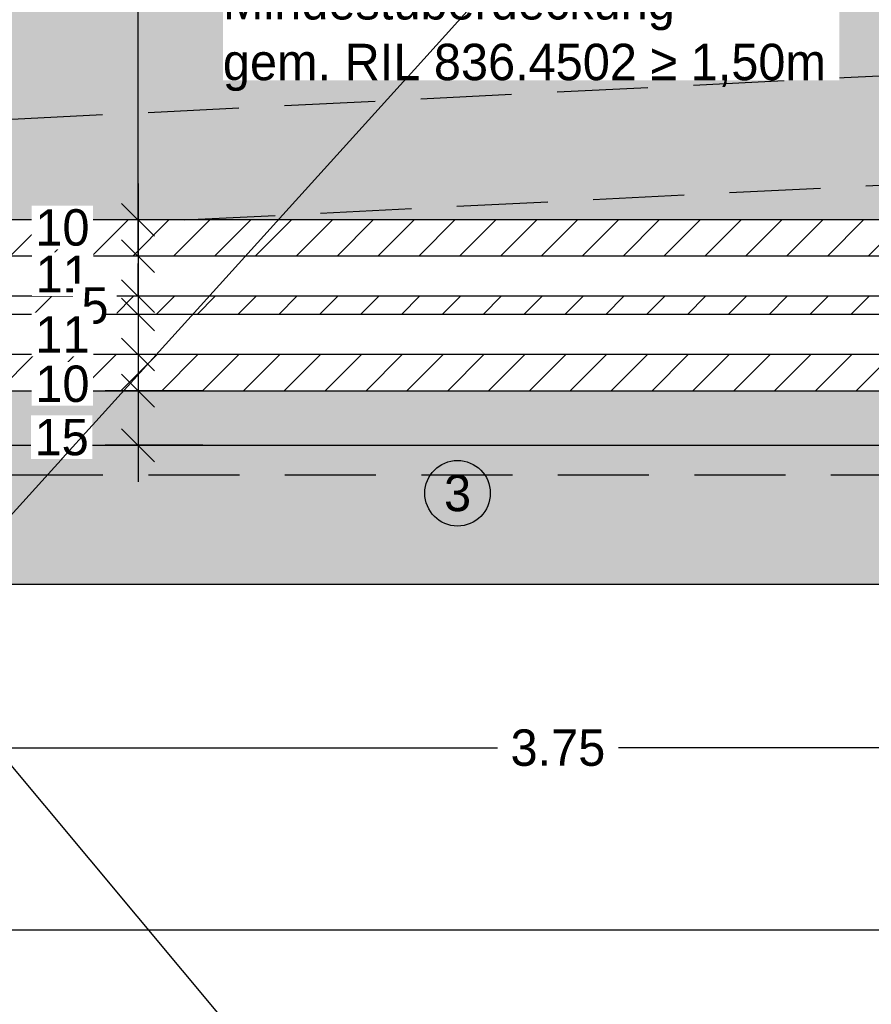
# Model space of a CAD drawing. Header units: metres. Extents: x -8 to 484, y -254 to 116.
# Tile 130 of 172: x 424.36 to 426.7, y 33.75 to 36.46. Entities that reach past the tile are written whole.
import ezdxf

# ---------------------------------------------------------------- set-up
doc = ezdxf.new("R2010")
doc.units = ezdxf.units.M
doc.linetypes.add('STRICHLINIE', pattern=[0.75, 0.5, -0.25])
doc.layers.add('GTU_A_Hilfslayer', color=3, linetype='Continuous', plot=False)
for name, color, linetype in [('GTU_P', 1, 'Continuous'), ('GTU_P_Baugrube', 11, 'Continuous'), ('GTU_P_Baugrube_Bemaßung', 11, 'Continuous'), ('GTU_P_Bemaßung', 1, 'Continuous'), ('GTU_P_Beschriftung', 1, 'Continuous')]:
    doc.layers.add(name, color=color, linetype=linetype)
doc.styles.add('PROVI', font='PROVI.SHX')
doc.dimstyles.new('1zu50', dxfattribs={"dimscale": 0.5, "dimtxt": 0.2, "dimasz": 0.18, "dimexe": 0.18, "dimexo": 0.02, "dimgap": 0.09, "dimtad": 0, "dimtih": 1, "dimtoh": 1, "dimzin": 4, "dimdsep": 46, "dimtxsty": 'PROVI', "dimblk1": 'OBLIQUE', "dimblk2": 'OBLIQUE', "dimsah": 1, "dimcen": 0.3, "dimdle": 0.2, "dimclrd": 256, "dimclre": 256, "dimclrt": 256, "dimadec": 0, "dimazin": 0, "dimtfac": 1, "dimtdec": 4, "dimtofl": 0, "dimtmove": 2, "dimatfit": 3, "dimldrblk": 'NONE', "dimfxl": 0.4, "dimfxlon": 1, "dimtfill": 1, "dimtfillclr": 256, "dimtolj": 1, "dimtzin": 0, "dimlwd": -1, "dimlwe": -1, "dimarcsym": 0})
doc.dimstyles.new('1zu50 (cm)', dxfattribs={"dimscale": 0.5, "dimtxt": 0.2, "dimasz": 0.18, "dimexe": 0.18, "dimexo": 0.02, "dimgap": 0.09, "dimtad": 0, "dimtih": 1, "dimtoh": 1, "dimdec": 0, "dimlfac": 100, "dimzin": 4, "dimdsep": 46, "dimtxsty": 'PROVI', "dimblk1": 'OBLIQUE', "dimblk2": 'OBLIQUE', "dimsah": 1, "dimcen": 0.3, "dimdle": 0.2, "dimclrd": 256, "dimclre": 256, "dimclrt": 256, "dimadec": 0, "dimazin": 0, "dimtfac": 1, "dimtdec": 4, "dimtofl": 0, "dimtmove": 2, "dimatfit": 3, "dimldrblk": 'NONE', "dimfxl": 0.4, "dimfxlon": 1, "dimtfill": 1, "dimtfillclr": 256, "dimtolj": 1, "dimtzin": 0, "dimlwd": -1, "dimlwe": -1, "dimarcsym": 0})

# ---------------------------------------------------------------- blocks, each defined once
blk = doc.blocks.new('_OBLIQUE')
at = {"color": 0, "linetype": 'ByBlock'}
blk.add_line((-0.5, -0.5), (0.5, 0.5), dxfattribs=at)
blk = doc.blocks.new('*D229')
at = {"layer": 'Defpoints', "color": 0, "linetype": 'Continuous'}
for p in [(416.2426, 34.9079), (449.6825, 34.9079), (449.6825, 33.4579)]:
    blk.add_point(p, dxfattribs=at)
at = {"layer": 'GTU_P_Baugrube_Bemaßung', "linetype": 'Continuous'}
for p, q in [((416.2426, 33.6579), (416.2426, 33.3679)), ((449.6825, 33.6579), (449.6825, 33.3679)), ((416.1426, 33.4579), (432.7485, 33.4579)), ((449.7825, 33.4579), (433.1765, 33.4579))]:
    blk.add_line(p, q, dxfattribs=at)
at = {"layer": 'GTU_P_Baugrube_Bemaßung', "linetype": 'Continuous', "xscale": 0.09, "yscale": 0.09, "zscale": 0.09, "rotation": 180}
blk.add_blockref('_OBLIQUE', (416.2426, 33.4579), dxfattribs=at)
at = {"layer": 'GTU_P_Baugrube_Bemaßung', "linetype": 'Continuous', "xscale": 0.09, "yscale": 0.09, "zscale": 0.09}
blk.add_blockref('_OBLIQUE', (449.6825, 33.4579), dxfattribs=at)
at = {"layer": 'GTU_P_Baugrube_Bemaßung', "linetype": 'Continuous', "insert": (432.9625, 33.4579), "char_height": 0.1, "attachment_point": 5, "style": 'PROVI', "bg_fill": 3, "box_fill_scale": 1.1, "bg_fill_color": 256, "bg_fill_true_color": 13158600, "bg_fill_transparency": 0}
blk.add_mtext('\\A1;33.44', dxfattribs=at)
blk = doc.blocks.new('_None')
blk = doc.blocks.new('*D289')
at = {"layer": 'Defpoints', "color": 0, "linetype": 'Continuous'}
for p in [(425.073, 37.408), (424.689, 35.908), (424.9521, 35.908)]:
    blk.add_point(p, dxfattribs=at)
at = {"layer": 'GTU_P_Bemaßung', "linetype": 'Continuous'}
for p, q in [((424.689, 37.508), (424.689, 36.7553)), ((424.889, 37.408), (424.599, 37.408)), ((424.689, 35.808), (424.689, 36.5607)), ((424.889, 35.908), (424.599, 35.908))]:
    blk.add_line(p, q, dxfattribs=at)
at = {"layer": 'GTU_P_Bemaßung', "linetype": 'Continuous', "xscale": 0.09, "yscale": 0.09, "zscale": 0.09}
for p, rotation in [((424.689, 37.408), 90), ((424.689, 35.908), 270)]:
    blk.add_blockref('_OBLIQUE', p, dxfattribs=dict(at, rotation=rotation))
at = {"layer": 'GTU_P_Bemaßung', "linetype": 'Continuous', "insert": (424.689, 36.658), "char_height": 0.1, "attachment_point": 5, "style": 'PROVI', "bg_fill": 3, "box_fill_scale": 1.1, "bg_fill_color": 256, "bg_fill_true_color": 13158600, "bg_fill_transparency": 0}
blk.add_mtext('\\A1;1.50', dxfattribs=at)
blk = doc.blocks.new('*D290')
at = {"layer": 'Defpoints', "color": 0, "linetype": 'Continuous'}
for p in [(424.8769, 35.908), (424.689, 35.8084), (424.8769, 35.8084)]:
    blk.add_point(p, dxfattribs=at)
at = {"layer": 'GTU_P_Bemaßung', "linetype": 'Continuous'}
for p, q in [((424.689, 36.008), (424.689, 35.7084)), ((424.8669, 35.908), (424.599, 35.908)), ((424.8669, 35.8084), (424.599, 35.8084))]:
    blk.add_line(p, q, dxfattribs=at)
at = {"layer": 'GTU_P_Bemaßung', "linetype": 'Continuous', "xscale": 0.09, "yscale": 0.09, "zscale": 0.09}
for p, rotation in [((424.689, 35.908), 90), ((424.689, 35.8084), 270)]:
    blk.add_blockref('_OBLIQUE', p, dxfattribs=dict(at, rotation=rotation))
at = {"layer": 'GTU_P_Bemaßung', "linetype": 'Continuous', "insert": (424.4813, 35.8867), "char_height": 0.1, "attachment_point": 5, "style": 'PROVI', "bg_fill": 3, "box_fill_scale": 1.1, "bg_fill_color": 256, "bg_fill_true_color": 13158600, "bg_fill_transparency": 0}
blk.add_mtext('\\A1;10', dxfattribs=at)
blk = doc.blocks.new('*D291')
at = {"layer": 'Defpoints', "color": 0, "linetype": 'Continuous'}
for p in [(424.8769, 35.8084), (424.689, 35.6984), (424.8769, 35.6984)]:
    blk.add_point(p, dxfattribs=at)
at = {"layer": 'GTU_P_Bemaßung', "linetype": 'Continuous'}
for p, q in [((424.689, 35.9084), (424.689, 35.5984)), ((424.8669, 35.8084), (424.599, 35.8084)), ((424.8669, 35.6984), (424.599, 35.6984))]:
    blk.add_line(p, q, dxfattribs=at)
at = {"layer": 'GTU_P_Bemaßung', "linetype": 'Continuous', "xscale": 0.09, "yscale": 0.09, "zscale": 0.09}
for p, rotation in [((424.689, 35.8084), 90), ((424.689, 35.6984), 270)]:
    blk.add_blockref('_OBLIQUE', p, dxfattribs=dict(at, rotation=rotation))
at = {"layer": 'GTU_P_Bemaßung', "linetype": 'Continuous', "insert": (424.4819, 35.7594), "char_height": 0.1, "attachment_point": 5, "style": 'PROVI', "bg_fill": 3, "box_fill_scale": 1.1, "bg_fill_color": 256, "bg_fill_true_color": 13158600, "bg_fill_transparency": 0}
blk.add_mtext('\\A1;11', dxfattribs=at)
blk = doc.blocks.new('*D292')
at = {"layer": 'Defpoints', "color": 0, "linetype": 'Continuous'}
for p in [(424.8769, 35.6984), (424.689, 35.6484), (424.8769, 35.6484)]:
    blk.add_point(p, dxfattribs=at)
at = {"layer": 'GTU_P_Bemaßung', "linetype": 'Continuous'}
for p, q in [((424.689, 35.6984), (424.689, 35.7884)), ((424.8669, 35.6984), (424.599, 35.6984)), ((424.8669, 35.6484), (424.599, 35.6484)), ((424.689, 35.6484), (424.689, 35.5584))]:
    blk.add_line(p, q, dxfattribs=at)
at = {"layer": 'GTU_P_Bemaßung', "linetype": 'Continuous', "xscale": 0.09, "yscale": 0.09, "zscale": 0.09}
for p, rotation in [((424.689, 35.6984), 270), ((424.689, 35.6484), 90)]:
    blk.add_blockref('_OBLIQUE', p, dxfattribs=dict(at, rotation=rotation))
at = {"layer": 'GTU_P_Bemaßung', "linetype": 'Continuous', "insert": (424.5707, 35.6725), "char_height": 0.1, "attachment_point": 5, "style": 'PROVI', "bg_fill": 3, "box_fill_scale": 1.1, "bg_fill_color": 256, "bg_fill_true_color": 13158600, "bg_fill_transparency": 0}
blk.add_mtext('\\A1;5', dxfattribs=at)
blk = doc.blocks.new('*D293')
at = {"layer": 'Defpoints', "color": 0, "linetype": 'Continuous'}
for p in [(424.8769, 35.6484), (424.689, 35.5386), (424.8769, 35.5386)]:
    blk.add_point(p, dxfattribs=at)
at = {"layer": 'GTU_P_Bemaßung', "linetype": 'Continuous'}
for p, q in [((424.689, 35.7484), (424.689, 35.4386)), ((424.8669, 35.6484), (424.599, 35.6484)), ((424.8669, 35.5386), (424.599, 35.5386))]:
    blk.add_line(p, q, dxfattribs=at)
at = {"layer": 'GTU_P_Bemaßung', "linetype": 'Continuous', "xscale": 0.09, "yscale": 0.09, "zscale": 0.09}
for p, rotation in [((424.689, 35.6484), 90), ((424.689, 35.5386), 270)]:
    blk.add_blockref('_OBLIQUE', p, dxfattribs=dict(at, rotation=rotation))
at = {"layer": 'GTU_P_Bemaßung', "linetype": 'Continuous', "insert": (424.4815, 35.5935), "char_height": 0.1, "attachment_point": 5, "style": 'PROVI', "bg_fill": 3, "box_fill_scale": 1.1, "bg_fill_color": 256, "bg_fill_true_color": 13158600, "bg_fill_transparency": 0}
blk.add_mtext('\\A1;11', dxfattribs=at)
blk = doc.blocks.new('*D294')
at = {"layer": 'Defpoints', "color": 0, "linetype": 'Continuous'}
for p in [(424.8769, 35.5386), (424.689, 35.439), (424.8769, 35.439)]:
    blk.add_point(p, dxfattribs=at)
at = {"layer": 'GTU_P_Bemaßung', "linetype": 'Continuous'}
for p, q in [((424.689, 35.6386), (424.689, 35.339)), ((424.8669, 35.5386), (424.599, 35.5386)), ((424.8669, 35.439), (424.599, 35.439))]:
    blk.add_line(p, q, dxfattribs=at)
at = {"layer": 'GTU_P_Bemaßung', "linetype": 'Continuous', "xscale": 0.09, "yscale": 0.09, "zscale": 0.09}
for p, rotation in [((424.689, 35.5386), 90), ((424.689, 35.439), 270)]:
    blk.add_blockref('_OBLIQUE', p, dxfattribs=dict(at, rotation=rotation))
at = {"layer": 'GTU_P_Bemaßung', "linetype": 'Continuous', "insert": (424.4813, 35.4574), "char_height": 0.1, "attachment_point": 5, "style": 'PROVI', "bg_fill": 3, "box_fill_scale": 1.1, "bg_fill_color": 256, "bg_fill_true_color": 13158600, "bg_fill_transparency": 0}
blk.add_mtext('\\A1;10', dxfattribs=at)
blk = doc.blocks.new('*D295')
at = {"layer": 'Defpoints', "color": 0, "linetype": 'Continuous'}
for p in [(424.8769, 35.439), (424.689, 35.289), (424.8769, 35.289)]:
    blk.add_point(p, dxfattribs=at)
at = {"layer": 'GTU_P_Bemaßung', "linetype": 'Continuous'}
for p, q in [((424.689, 35.539), (424.689, 35.189)), ((424.8669, 35.439), (424.599, 35.439)), ((424.8669, 35.289), (424.599, 35.289))]:
    blk.add_line(p, q, dxfattribs=at)
at = {"layer": 'GTU_P_Bemaßung', "linetype": 'Continuous', "xscale": 0.09, "yscale": 0.09, "zscale": 0.09}
for p, rotation in [((424.689, 35.439), 90), ((424.689, 35.289), 270)]:
    blk.add_blockref('_OBLIQUE', p, dxfattribs=dict(at, rotation=rotation))
at = {"layer": 'GTU_P_Bemaßung', "linetype": 'Continuous', "insert": (424.4792, 35.3109), "char_height": 0.1, "attachment_point": 5, "style": 'PROVI', "bg_fill": 3, "box_fill_scale": 1.1, "bg_fill_color": 256, "bg_fill_true_color": 13158600, "bg_fill_transparency": 0}
blk.add_mtext('\\A1;15', dxfattribs=at)
blk = doc.blocks.new('*D326')
at = {"layer": 'Defpoints', "color": 0, "linetype": 'Continuous'}
for p in [(423.9675, 35.439), (427.7175, 35.439), (427.7175, 34.4579)]:
    blk.add_point(p, dxfattribs=at)
at = {"layer": 'GTU_P_Bemaßung', "linetype": 'Continuous'}
for p, q in [((423.9675, 34.6579), (423.9675, 34.3679)), ((427.7175, 34.6579), (427.7175, 34.3679)), ((423.8675, 34.4579), (425.6762, 34.4579)), ((427.8175, 34.4579), (426.0087, 34.4579))]:
    blk.add_line(p, q, dxfattribs=at)
at = {"layer": 'GTU_P_Bemaßung', "linetype": 'Continuous', "xscale": 0.09, "yscale": 0.09, "zscale": 0.09, "rotation": 180}
blk.add_blockref('_OBLIQUE', (423.9675, 34.4579), dxfattribs=at)
at = {"layer": 'GTU_P_Bemaßung', "linetype": 'Continuous', "xscale": 0.09, "yscale": 0.09, "zscale": 0.09}
blk.add_blockref('_OBLIQUE', (427.7175, 34.4579), dxfattribs=at)
at = {"layer": 'GTU_P_Bemaßung', "linetype": 'Continuous', "insert": (425.8425, 34.4579), "char_height": 0.1, "attachment_point": 5, "style": 'PROVI', "bg_fill": 3, "box_fill_scale": 1.1, "bg_fill_color": 256, "bg_fill_true_color": 13158600, "bg_fill_transparency": 0}
blk.add_mtext('\\A1;3.75', dxfattribs=at)
blk = doc.blocks.new('*D335')
at = {"layer": 'Defpoints', "color": 0, "linetype": 'Continuous'}
for p in [(417.8427, 35.439), (448.0825, 35.439), (448.0825, 33.9579)]:
    blk.add_point(p, dxfattribs=at)
at = {"layer": 'GTU_P_Bemaßung', "linetype": 'Continuous'}
for p, q in [((417.8427, 34.1579), (417.8427, 33.8679)), ((448.0825, 34.1579), (448.0825, 33.8679)), ((417.7427, 33.9579), (432.7536, 33.9579)), ((448.1825, 33.9579), (433.1716, 33.9579))]:
    blk.add_line(p, q, dxfattribs=at)
at = {"layer": 'GTU_P_Bemaßung', "linetype": 'Continuous', "xscale": 0.09, "yscale": 0.09, "zscale": 0.09, "rotation": 180}
blk.add_blockref('_OBLIQUE', (417.8427, 33.9579), dxfattribs=at)
at = {"layer": 'GTU_P_Bemaßung', "linetype": 'Continuous', "xscale": 0.09, "yscale": 0.09, "zscale": 0.09}
blk.add_blockref('_OBLIQUE', (448.0825, 33.9579), dxfattribs=at)
at = {"layer": 'GTU_P_Bemaßung', "linetype": 'Continuous', "insert": (432.9626, 33.9579), "char_height": 0.1, "attachment_point": 5, "style": 'PROVI', "bg_fill": 3, "box_fill_scale": 1.1, "bg_fill_color": 256, "bg_fill_true_color": 13158600, "bg_fill_transparency": 0}
blk.add_mtext('\\A1;30.24', dxfattribs=at)

msp = doc.modelspace()

# ---------------------------------------------------------------- hatches: boundary and pattern name
at = {"layer": 'GTU_P'}
h = msp.add_hatch(dxfattribs=at)
h.set_pattern_fill('ANSI31', color=256, scale=0.025, style=0)
h.set_pattern_definition([(45, (409.112635, -188.20753), (-0.0561266, 0.0561266), [])])
h.paths.add_polyline_path([(417.8427, 35.439), (422.9675, 35.439), (422.9675, 35.5386), (417.8427, 35.5386)])
h.paths.add_polyline_path([(448.0825, 35.439), (448.0825, 35.5386), (442.7425, 35.5386), (442.7425, 35.439)])
h.paths.add_polyline_path([(438.1425, 35.5386), (438.1425, 35.439), (441.7425, 35.439), (441.7425, 35.5386)])
h.paths.add_polyline_path([(433.4425, 35.5386), (433.4425, 35.439), (437.1425, 35.439), (437.1425, 35.5386)])
h.paths.add_polyline_path([(428.7175, 35.5386), (428.7175, 35.439), (432.4425, 35.439), (432.4425, 35.5386)])
h.paths.add_polyline_path([(423.9675, 35.5386), (423.9675, 35.439), (427.7175, 35.439), (427.7175, 35.5386)])
h.paths.add_polyline_path([(417.8427, 35.6984), (417.8427, 35.6484), (422.9675, 35.6484), (422.9675, 35.6984)])
h.paths.add_polyline_path([(448.0825, 35.6484), (448.0825, 35.6984), (442.7425, 35.6984), (442.7425, 35.6484)])
h.paths.add_polyline_path([(438.1425, 35.6984), (438.1425, 35.6484), (441.7425, 35.6484), (441.7425, 35.6984)])
h.paths.add_polyline_path([(433.4425, 35.6984), (433.4425, 35.6484), (437.1675, 35.6484), (437.1675, 35.6984)])
h.paths.add_polyline_path([(428.7175, 35.6984), (428.7175, 35.6484), (432.4425, 35.6484), (432.4425, 35.6984)])
h.paths.add_polyline_path([(423.9675, 35.6984), (423.9675, 35.6484), (427.7175, 35.6484), (427.7175, 35.6984)])
h.paths.add_polyline_path([(417.8427, 35.8084), (422.9675, 35.8084), (422.9675, 35.908), (417.8427, 35.908)])
h.paths.add_polyline_path([(448.0825, 35.8084), (448.0825, 35.908), (442.7425, 35.908), (442.7425, 35.8084)])
h.paths.add_polyline_path([(438.1425, 35.908), (438.1425, 35.8084), (441.7425, 35.8084), (441.7425, 35.908)])
h.paths.add_polyline_path([(433.4425, 35.908), (433.4425, 35.8084), (437.1425, 35.8084), (437.1425, 35.908)])
h.paths.add_polyline_path([(428.7175, 35.908), (428.7175, 35.8084), (432.4425, 35.8084), (432.4425, 35.908)])
h.paths.add_polyline_path([(423.9675, 35.908), (423.9675, 35.8084), (427.7175, 35.8084), (427.7175, 35.908)])
h = msp.add_hatch(dxfattribs=at)
h.set_pattern_fill('SCREED', color=256, scale=0.02, angle=45, style=0)
h.set_pattern_definition([(45, (416.09245, -6.71526), (0.5388154, 0.8980256), [-0.127, 0, -0.381, 0]), (45, (416.08347, -6.70627), (0.5388154, 0.8980256), [-0.0508, 0, -0.1778, 0, -0.09144, 0, -0.381, 0]), (45, (416.0745, -6.6973), (0.5388154, 0.8980256), [-0.0254, 0, -0.127, 0, -0.127, 0, -0.2794, 0, -0.09144, 0]), (45, (416.06551, -6.68831), (0.5388154, 0.8980256), [-0.09144, 0, -0.4064, 0]), (45, (416.05653, -6.67933), (0.5388154, 0.8980256), [-0.3048, 0, -0.3048, 0]), (45, (416.04755, -6.67035), (0.5388154, 0.8980256), [-0.4318, 0]), (45, (416.03857, -6.66137), (0.5388154, 0.8980256), [-0.127, 0, -0.5588, 0]), (45, (416.0296, -6.6524), (0.5388154, 0.8980256), [-0.1778, 0, -0.1016, 0]), (45, (416.0206, -6.64341), (0.5388154, 0.8980256), [-0.254, 0]), (45, (416.00265, -6.62545), (0.5388154, 0.8980256), [-0.03556, 0, -0.381, 0, -0.2286, 0]), (45, (415.99367, -6.61647), (0.5388154, 0.8980256), [-0.0508, 0, -0.00508, 0, -0.127, 0]), (45, (415.9847, -6.6075), (0.5388154, 0.8980256), [-0.0254, 0, -0.3302, 0, -0.381, 0]), (45, (415.9757, -6.5985), (0.5388154, 0.8980256), [-0.254, 0]), (45, (415.96673, -6.58953), (0.5388154, 0.8980256), [-0.127, 0, -0.5334, 0]), (45, (415.94877, -6.57157), (0.5388154, 0.8980256), [-0.6096, 0]), (45, (415.9398, -6.5626), (0.5388154, 0.8980256), [-0.127, 0, -0.01016, 0, -0.1778, 0]), (45, (415.9308, -6.5536), (0.5388154, 0.8980256), [-0.03556, 0, -0.254, 0, -0.1016, 0, -0.1778, 0, -0.2032, 0]), (45, (415.92183, -6.54463), (0.5388154, 0.8980256), [-0.0762, 0, -0.1016, 0, -0.254, 0, -0.01016, 0, -0.127, 0]), (45, (415.91285, -6.53565), (0.5388154, 0.8980256), [-0.254, 0])])
h.paths.add_polyline_path([(417.8427, 35.439), (417.8427, 35.289), (422.9675, 35.289), (422.9675, 35.439)])
h.paths.add_polyline_path([(448.0825, 35.289), (448.0825, 35.439), (442.7425, 35.439), (442.7425, 35.289)])
h.paths.add_polyline_path([(438.1425, 35.439), (438.1425, 35.289), (441.7425, 35.289), (441.7425, 35.439)])
h.paths.add_polyline_path([(433.4425, 35.439), (433.4425, 35.289), (437.1425, 35.289), (437.1425, 35.439)])
h.paths.add_polyline_path([(428.7175, 35.439), (428.7175, 35.289), (432.4425, 35.289), (432.4425, 35.439)])
h.paths.add_polyline_path([(423.9675, 35.439), (423.9675, 35.289), (427.7175, 35.289), (427.7175, 35.439)])
at = {"layer": 'GTU_P_Baugrube', "linetype": 'Continuous', "transparency": 33554687}
h = msp.add_hatch(dxfattribs=at)
h.set_pattern_fill('DOTS2', color=256, scale=0.02, style=0)
h.set_pattern_definition([(0, (414.11295, -6.7051), (0, 0.508), [0, -0.508]), (0, (414.2755, -6.69494), (0, 0.508), [0, -0.508]), (0, (414.1841, -6.5832), (0, 0.508), [0, -0.508]), (0, (414.29583, -6.5019), (0, 0.508), [0, -0.508]), (0, (414.16375, -6.4714), (0, 0.508), [0, -0.508]), (0, (414.2044, -6.3495), (0, 0.508), [0, -0.508]), (0, (414.1333, -6.25806), (0, 0.508), [0, -0.508]), (0, (414.29583, -6.2682), (0, 0.508), [0, -0.508]), (0, (414.41775, -6.2479), (0, 0.508), [0, -0.508]), (0, (414.4787, -6.3698), (0, 0.508), [0, -0.508]), (0, (414.5803, -6.38), (0, 0.508), [0, -0.508]), (0, (414.5803, -6.56286), (0, 0.508), [0, -0.508]), (0, (414.4889, -6.6238), (0, 0.508), [0, -0.508]), (0, (414.34663, -6.59334), (0, 0.508), [0, -0.508]), (0, (414.4381, -6.5019), (0, 0.508), [0, -0.508]), (0, (414.34663, -6.41046), (0, 0.508), [0, -0.508]), (0, (414.56, -6.69494), (0, 0.508), [0, -0.508])])
h.paths.add_polyline_path([(416.8426, 35.2079), (416.2426, 35.2079), (416.2426, 34.9079), (441.5925, 34.9079), (441.5925, 35.1079), (441.7425, 35.1079), (441.7425, 35.2079), (438.1425, 35.2079), (438.1425, 35.1579), (438.2924, 35.1579), (438.2924, 34.9579), (436.9925, 34.9579), (436.9925, 35.1579), (437.1425, 35.1579), (437.1425, 35.2079), (433.4425, 35.2079), (433.4425, 35.1579), (433.5924, 35.1579), (433.5924, 34.9579), (432.2925, 34.9579), (432.2925, 35.1579), (432.4425, 35.1579), (432.4425, 35.2079), (428.7175, 35.2079), (428.7175, 35.1579), (428.8674, 35.1579), (428.8674, 34.9579), (427.5675, 34.9579), (427.5675, 35.1579), (427.7175, 35.1579), (427.7175, 35.2079), (423.9675, 35.2079), (423.9675, 35.2079), (423.9675, 35.1579), (424.1175, 35.1579), (424.1175, 34.9579), (422.8175, 34.9579), (422.8175, 35.1579), (422.9675, 35.1579), (422.9675, 35.2079), (417.8426, 35.2079), (417.8426, 35.1579), (417.9926, 35.1579), (417.9926, 34.9579), (416.6927, 34.9579), (416.6927, 35.1579), (416.8426, 35.1579)])
h.paths.add_polyline_path([(416.2426, 35.2079), (416.8426, 35.2079), (416.8426, 35.2579), (416.8426, 35.5079), (416.2426, 35.5079)])
h.paths.add_polyline_path([(416.2426, 35.5079), (416.8426, 35.5079), (416.8426, 35.6579), (416.8426, 35.8079), (416.2426, 35.8079)])
h.paths.add_polyline_path([(416.2426, 35.8079), (416.8426, 35.8079), (416.8426, 36.0579), (416.8426, 36.1079), (416.2426, 36.1079)])
h.paths.add_polyline_path([(416.8426, 36.4079), (416.2426, 36.4079), (416.2426, 36.1079), (416.8426, 36.1079)])
h.paths.add_polyline_path([(416.8426, 36.458), (416.8426, 36.7079), (416.2426, 36.7079), (416.2426, 36.4079), (416.8426, 36.4079), (416.8426, 36.4579)])
h.paths.add_polyline_path([(416.8426, 37.0079), (416.2426, 37.0079), (416.2426, 36.7079), (416.8426, 36.7079), (416.8426, 36.858)])
h.paths.add_polyline_path([(416.8426, 37.3079), (416.2426, 37.3079), (416.2426, 37.0079), (416.8426, 37.0079), (416.8426, 37.258)])
h.paths.add_polyline_path([(416.2426, 37.3079), (416.8426, 37.3079), (416.8426, 37.333), (416.8426, 37.408), (416.2426, 37.408)])
h.paths.add_polyline_path([(417.8426, 37.408), (417.8426, 37.333), (417.8426, 37.2987), (419.3723, 37.3752), (419.4215, 37.408)])
h.paths.add_polyline_path([(417.8426, 37.258), (417.8426, 36.9983), (418.8852, 37.0505), (419.3723, 37.3752), (417.8426, 37.2987)])
h.paths.add_polyline_path([(417.8426, 36.858), (417.8426, 36.698), (418.3981, 36.7257), (418.8852, 37.0505), (417.8426, 36.9983)])
h.paths.add_polyline_path([(417.8426, 36.4579), (417.8426, 36.3976), (422.9675, 36.6538), (422.9675, 36.858), (422.9675, 36.9542), (418.3981, 36.7257), (417.8426, 36.698), (417.8426, 36.458)])
h.paths.add_polyline_path([(422.9675, 36.458), (422.9675, 36.6538), (417.8426, 36.3976), (417.8426, 36.0972), (422.9675, 36.3534), (422.9675, 36.4579)])
h.paths.add_polyline_path([(422.9675, 36.0579), (422.9675, 36.3534), (417.8426, 36.0972), (417.8426, 36.0579), (417.8426, 35.908), (417.8427, 35.908), (420.066, 35.908), (422.9675, 36.0531), (422.9675, 36.0531), (422.9675, 36.0579)])
h.paths.add_polyline_path([(422.9675, 36.0531), (420.066, 35.908), (422.9675, 35.908), (422.9675, 35.908), (422.9675, 36.0531)])
h.paths.add_polyline_path([(423.9675, 36.0579), (423.9675, 35.908), (424.8159, 35.908), (427.7175, 36.0531), (427.7175, 36.0531), (427.7175, 36.0579), (427.7175, 36.0579), (427.7175, 36.3534), (423.9675, 36.1659), (423.9675, 36.0579)])
h.paths.add_polyline_path([(423.9675, 36.4579), (423.9675, 36.1659), (427.7175, 36.3534), (427.7175, 36.4579), (427.7175, 36.458), (427.7175, 36.6538), (423.9675, 36.4663), (423.9675, 36.458)])
h.paths.add_polyline_path([(427.7175, 36.858), (427.7175, 36.9542), (423.9675, 36.7667), (423.9675, 36.4663), (427.7175, 36.6538)])
h.paths.add_polyline_path([(427.7175, 36.0531), (424.8159, 35.908), (427.7175, 35.908), (427.7175, 35.9079), (427.7175, 36.0531)])
h.paths.add_polyline_path([(428.7175, 36.0579), (428.7175, 35.908), (429.5659, 35.908), (432.4425, 36.0518), (432.4425, 36.0579), (432.4425, 36.0579), (432.4425, 36.3522), (428.7175, 36.1659), (428.7175, 36.1659), (428.7175, 36.0579)])
h.paths.add_polyline_path([(428.7175, 36.4579), (428.7175, 36.1659), (428.7175, 36.1659), (432.4425, 36.3522), (432.4425, 36.4579), (432.4425, 36.458), (432.4425, 36.6526), (428.7175, 36.4663), (428.7175, 36.4663), (428.7175, 36.458)])
h.paths.add_polyline_path([(428.7175, 36.4663), (432.4425, 36.6526), (432.4425, 36.858), (432.4425, 36.9529), (428.7175, 36.7667), (428.7175, 36.4663)])
h.paths.add_polyline_path([(432.4425, 36.0518), (429.5659, 35.908), (432.4425, 35.908)])
h.paths.add_polyline_path([(436.319, 35.908), (433.4425, 36.0518), (433.4425, 36.0518), (433.4425, 35.908), (433.4425, 35.908)])
h.paths.add_polyline_path([(437.1425, 36.0579), (437.1425, 36.1672), (433.4425, 36.3522), (433.4425, 36.0579), (433.4425, 36.0579), (433.4425, 36.0518), (433.4425, 36.0518), (436.319, 35.908), (437.1425, 35.908), (437.1425, 36.0579)])
h.paths.add_polyline_path([(437.1425, 36.4676), (433.4425, 36.6526), (433.4425, 36.458), (433.4425, 36.4579), (433.4425, 36.3522), (437.1425, 36.1672), (437.1425, 36.4579), (437.1425, 36.458)])
h.paths.add_polyline_path([(433.4425, 36.6526), (437.1425, 36.4676), (437.1425, 36.7679), (433.4425, 36.9529), (433.4425, 36.858)])
h.paths.add_polyline_path([(441.069, 35.908), (438.1425, 36.0543), (438.1425, 35.908)])
h.paths.add_polyline_path([(438.1425, 36.0579), (438.1425, 36.0543), (441.069, 35.908), (441.7425, 35.908), (441.7425, 35.908), (441.7425, 36.0079), (441.7425, 36.0079), (441.7425, 36.1747), (438.1425, 36.3547), (438.1425, 36.0579)])
h.paths.add_polyline_path([(438.1425, 36.4579), (438.1425, 36.3547), (441.7425, 36.1747), (441.7425, 36.4079), (441.7425, 36.408), (441.7425, 36.4751), (438.1425, 36.6551), (438.1425, 36.458)])
h.paths.add_polyline_path([(438.1425, 36.6551), (441.7425, 36.4751), (441.7425, 36.7754), (438.1425, 36.9554), (438.1425, 36.858)])
h.paths.add_polyline_path([(442.7425, 35.908), (448.0825, 35.908), (448.0825, 36.0079), (448.0825, 36.1079), (442.7425, 36.1079), (442.7425, 36.1079), (442.7425, 36.0079), (442.7425, 36.0079)])
h.paths.add_polyline_path([(442.7425, 36.4079), (442.7425, 36.1079), (442.7425, 36.1079), (448.0825, 36.1079), (448.0825, 36.4079), (442.7425, 36.4079)])
h.paths.add_polyline_path([(448.0825, 36.7079), (442.7425, 36.7079), (442.7425, 36.7079), (442.7425, 36.408), (442.7425, 36.4079), (448.0825, 36.4079), (448.0825, 36.408)])
h.paths.add_polyline_path([(442.7425, 36.7079), (448.0825, 36.7079), (448.0825, 36.808), (448.0825, 37.008), (442.7425, 37.008), (442.7425, 37.008), (442.7425, 36.808), (442.7425, 36.7079)])
h.paths.add_polyline_path([(442.7425, 37.298), (442.7425, 37.208), (442.7425, 37.008), (442.7425, 37.008), (448.0825, 37.008), (448.0825, 37.208), (448.0825, 37.3079), (447.2175, 37.3079), (447.2225, 37.298)])
h.paths.add_polyline_path([(448.0825, 37.3079), (448.0825, 37.333), (448.0825, 37.408), (447.1675, 37.408), (447.2175, 37.3079)])
h.paths.add_polyline_path([(449.0825, 37.3079), (449.6825, 37.3079), (449.6825, 37.408), (449.0825, 37.408), (449.0825, 37.333)])
h.paths.add_polyline_path([(449.0825, 37.0079), (449.6825, 37.0079), (449.6825, 37.3079), (449.0825, 37.3079), (449.0825, 37.208)])
h.paths.add_polyline_path([(449.0825, 36.7079), (449.6825, 36.7079), (449.6825, 37.0079), (449.0825, 37.0079), (449.0825, 36.808)])
h.paths.add_polyline_path([(449.6825, 36.7079), (449.0825, 36.7079), (449.0825, 36.408), (449.0825, 36.4079), (449.6825, 36.4079)])
h.paths.add_polyline_path([(449.6825, 36.4079), (449.0825, 36.4079), (449.0825, 36.1079), (449.6825, 36.1079)])
h.paths.add_polyline_path([(449.0825, 36.0079), (449.0825, 35.8079), (449.6825, 35.8079), (449.6825, 36.1079), (449.0825, 36.1079)])
h.paths.add_polyline_path([(449.0825, 35.5079), (449.6825, 35.5079), (449.6825, 35.8079), (449.0825, 35.8079), (449.0825, 35.6079)])
h.paths.add_polyline_path([(449.0825, 35.2079), (449.6825, 35.2079), (449.6825, 35.5079), (449.0825, 35.5079)])
h.paths.add_polyline_path([(449.0825, 35.2079), (449.0825, 35.1079), (449.2324, 35.1079), (449.2324, 34.9079), (449.6825, 34.9079), (449.6825, 35.2079)])
h.paths.add_polyline_path([(448.0825, 35.1079), (448.0825, 35.2079), (442.7425, 35.2079), (442.7425, 35.1079), (442.8924, 35.1079), (442.8924, 34.9079), (447.9325, 34.9079), (447.9325, 35.1079)])
h.paths.add_polyline_path([(448.0825, 35.289), (442.7425, 35.289), (442.7425, 35.2079), (448.0825, 35.2079)])
h.paths.add_polyline_path([(441.7425, 35.289), (438.1425, 35.289), (438.1425, 35.2579), (438.1425, 35.2079), (441.7425, 35.2079), (441.7425, 35.289)])
h.paths.add_polyline_path([(437.1425, 35.289), (433.4425, 35.289), (433.4425, 35.289), (433.4425, 35.2579), (433.4425, 35.2079), (437.1425, 35.2079), (437.1425, 35.2579), (437.1425, 35.289)])
h.paths.add_polyline_path([(428.7175, 35.289), (428.7175, 35.2579), (428.7175, 35.2079), (432.4425, 35.2079), (432.4425, 35.2579), (432.4425, 35.289)])
h.paths.add_polyline_path([(422.9675, 35.289), (417.8427, 35.289), (417.8426, 35.289), (417.8426, 35.2579), (417.8426, 35.2079), (422.9675, 35.2079), (422.9675, 35.2579)])
h.paths.add_polyline_path([(423.9675, 35.289), (423.9675, 35.2579), (423.9675, 35.2079), (423.9675, 35.2079), (427.7175, 35.2079), (427.7175, 35.2579), (427.7175, 35.289), (427.7175, 35.289)])

# ---------------------------------------------------------------- linework, layer by layer
at = {"layer": 'GTU_P'}
for p, q in [((427.7175, 35.8084, 23875.401), (423.9675, 35.8084, 23875.401)), ((427.7175, 35.6984, 23875.401), (423.9675, 35.6984, 23875.401)), ((427.7175, 35.6484, 23875.401), (423.9675, 35.6484, 23875.401)), ((427.7175, 35.5386, 23875.401), (423.9675, 35.5386, 23875.401)), ((423.8475, 35.289, 23875.401), (427.7175, 35.289, 23875.401))]:
    msp.add_line(p, q, dxfattribs=at)
at = {"layer": 'GTU_P', "elevation": 23875.401}
for points in [[(427.7175, 35.908), (423.9675, 35.908)], [(423.9675, 35.439), (427.7175, 35.439)]]:
    msp.add_lwpolyline(points, dxfattribs=at)
at = {"layer": 'GTU_P_Baugrube', "linetype": 'STRICHLINIE', "ltscale": 0.5}
for p, q in [((423.9675, 36.1659, 23875.401), (427.7175, 36.3534, 23875.401)), ((424.8159, 35.908, 23875.401), (427.7175, 36.0531, 23875.401)), ((423.9675, 35.2079, 23875.401), (427.7175, 35.2079, 23875.401))]:
    msp.add_line(p, q, dxfattribs=at)
at = {"layer": 'GTU_P_Baugrube'}
msp.add_line((416.2426, 34.9079, 23875.401), (449.6825, 34.9079, 23875.401), dxfattribs=at)
at = {"layer": 'GTU_P_Beschriftung', "elevation": 23875.401}
msp.add_lwpolyline([(424.8729, 36.812, 0, 0.1, 0), (424.8729, 36.9147, 1, 1, 0)], format="xyseb", dxfattribs=at)

# ---------------------------------------------------------------- next in the draw order: dimensions: what is measured, and where the dimension line sits
at = {"layer": 'GTU_P_Baugrube_Bemaßung', "linetype": 'Continuous'}
dim = msp.add_linear_dim(base=(449.6825, 33.4579, 23875.401), p1=(416.2426, 34.9079, 23875.401), p2=(449.6825, 34.9079, 23875.401), dimstyle='1zu50', dxfattribs=at)
dim.commit()
dim.dimension.update_dxf_attribs({"geometry": '*D229', "text_midpoint": (432.9625, 33.4579, 23875.401)})
at = {"layer": 'GTU_P_Bemaßung', "linetype": 'Continuous'}
dim = msp.add_linear_dim(base=(424.689, 35.908, 23875.401), p1=(425.073, 37.408, 23875.401), p2=(424.9521, 35.908, 23875.401), angle=90, dimstyle='1zu50', dxfattribs=at)
dim.commit()
dim.dimension.update_dxf_attribs({"geometry": '*D289', "text_midpoint": (424.689, 36.658, 23875.401)})

# ---------------------------------------------------------------- next in the draw order: texts
at = {"layer": 'GTU_P_Beschriftung', "insert": (424.9221, 36.5585, 23875.401), "char_height": 0.1, "attachment_point": 1, "style": 'PROVI', "bg_fill": 3, "box_fill_scale": 1, "bg_fill_color": 256, "bg_fill_true_color": 13158600, "bg_fill_transparency": 0}
msp.add_mtext('Mindestüberdeckung \\Pgem. RIL 836.4502 ≥ 1,50m ', dxfattribs=at)

# ---------------------------------------------------------------- next in the draw order: dimensions: what is measured, and where the dimension line sits
at = {"layer": 'GTU_P_Bemaßung', "linetype": 'Continuous'}
dim = msp.add_linear_dim(base=(424.689, 35.8084, 23875.401), p1=(424.8769, 35.908, 23875.401), p2=(424.8769, 35.8084, 23875.401), angle=90, dimstyle='1zu50 (cm)', dxfattribs=at)
dim.commit()
dim.dimension.update_dxf_attribs({"geometry": '*D290', "text_midpoint": (424.4813, 35.8867, 23875.401), "dimtype": 160})

# ---------------------------------------------------------------- next in the draw order: dimensions: what is measured, and where the dimension line sits
dim = msp.add_linear_dim(base=(424.689, 35.6984, 23875.401), p1=(424.8769, 35.8084, 23875.401), p2=(424.8769, 35.6984, 23875.401), angle=90, dimstyle='1zu50 (cm)', dxfattribs=at)
dim.commit()
dim.dimension.update_dxf_attribs({"geometry": '*D291', "text_midpoint": (424.4819, 35.7594, 23875.401), "dimtype": 160})

# ---------------------------------------------------------------- next in the draw order: dimensions: what is measured, and where the dimension line sits
dim = msp.add_linear_dim(base=(424.689, 35.6484, 23875.401), p1=(424.8769, 35.6984, 23875.401), p2=(424.8769, 35.6484, 23875.401), angle=90, dimstyle='1zu50 (cm)', dxfattribs=at)
dim.commit()
dim.dimension.update_dxf_attribs({"geometry": '*D292', "text_midpoint": (424.5707, 35.6725, 23875.401), "dimtype": 160})

# ---------------------------------------------------------------- next in the draw order: dimensions: what is measured, and where the dimension line sits
dim = msp.add_linear_dim(base=(424.689, 35.5386, 23875.401), p1=(424.8769, 35.6484, 23875.401), p2=(424.8769, 35.5386, 23875.401), angle=90, dimstyle='1zu50 (cm)', dxfattribs=at)
dim.commit()
dim.dimension.update_dxf_attribs({"geometry": '*D293', "text_midpoint": (424.4815, 35.5935, 23875.401)})

# ---------------------------------------------------------------- next in the draw order: dimensions: what is measured, and where the dimension line sits
dim = msp.add_linear_dim(base=(424.689, 35.439, 23875.401), p1=(424.8769, 35.5386, 23875.401), p2=(424.8769, 35.439, 23875.401), angle=90, dimstyle='1zu50 (cm)', dxfattribs=at)
dim.commit()
dim.dimension.update_dxf_attribs({"geometry": '*D294', "text_midpoint": (424.4813, 35.4574, 23875.401), "dimtype": 160})

# ---------------------------------------------------------------- next in the draw order: dimensions: what is measured, and where the dimension line sits
dim = msp.add_linear_dim(base=(424.689, 35.289, 23875.401), p1=(424.8769, 35.439, 23875.401), p2=(424.8769, 35.289, 23875.401), angle=90, dimstyle='1zu50 (cm)', dxfattribs=at)
dim.commit()
dim.dimension.update_dxf_attribs({"geometry": '*D295', "text_midpoint": (424.4792, 35.3109, 23875.401), "dimtype": 160})

# ---------------------------------------------------------------- next in the draw order: dimensions: what is measured, and where the dimension line sits
dim = msp.add_linear_dim(base=(427.7175, 34.4579, 23875.401), p1=(423.9675, 35.439, 23875.401), p2=(427.7175, 35.439, 23875.401), dimstyle='1zu50', dxfattribs=at)
dim.commit()
dim.dimension.update_dxf_attribs({"geometry": '*D326', "text_midpoint": (425.8425, 34.4579, 23875.401)})

# ---------------------------------------------------------------- next in the draw order: dimensions: what is measured, and where the dimension line sits
dim = msp.add_linear_dim(base=(448.0825, 33.9579, 23875.401), p1=(417.8427, 35.439, 23875.401), p2=(448.0825, 35.439, 23875.401), dimstyle='1zu50', dxfattribs=at)
dim.commit()
dim.dimension.update_dxf_attribs({"geometry": '*D335', "text_midpoint": (432.9626, 33.9579, 23875.401)})

# ---------------------------------------------------------------- next in the draw order: hatches: boundary and pattern name
at = {"layer": 'GTU_P_Beschriftung', "true_color": 0xffffff}
msp.add_hatch(color=7, dxfattribs=at).paths.add_polyline_path([(425.6568, 35.1573, 1), (425.4768, 35.1573, 1)])

# ---------------------------------------------------------------- next in the draw order: linework, layer by layer
at = {"layer": 'GTU_A_Hilfslayer', "linetype": 'Continuous'}
for p, q in [((483.5984, 100.5469), (373.609, -20.9338)), ((373.7914, 94.8924), (468.4589, -18.3802))]:
    msp.add_line(p, q, dxfattribs=at)
at = {"layer": 'GTU_P_Beschriftung'}
msp.add_circle((425.5668, 35.1573, 23875.401), 0.09, dxfattribs=at)

# ---------------------------------------------------------------- next in the draw order: texts
at = {"layer": 'GTU_P_Beschriftung', "insert": (425.5668, 35.1573, 23875.401), "char_height": 0.1, "attachment_point": 5, "style": 'PROVI'}
msp.add_mtext('3', dxfattribs=at)

doc.saveas('drawing.dxf')
